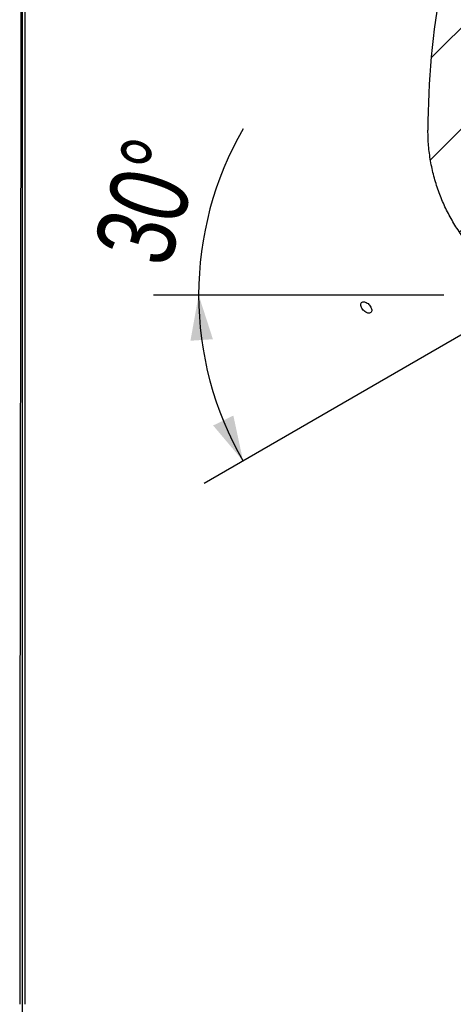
# Model space of a CAD drawing. Header units: millimetres. Extents: x 8 to 862, y 8 to 585.
# Tile 49 of 84: x 354 to 373, y 330 to 374. Entities that reach past the tile are written whole.
import ezdxf

# ---------------------------------------------------------------- set-up
doc = ezdxf.new("R2010")
doc.units = ezdxf.units.MM
doc.linetypes.add('CENTERX2', pattern=[20.32, 12.7, -2.54, 2.54, -2.54])
for name, color, linetype in [('CENTERLINE', 4, 'CENTERX2'), ('DIMENSIONS', 2, 'Continuous'), ('HATCH', 3, 'Continuous')]:
    doc.layers.add(name, color=color, linetype=linetype)
doc.layers.add('OUTLINE', color=7, linetype='Continuous', lineweight=25)
doc.styles.add('SLDTEXTSTYLE0', font='TXT', dxfattribs={"width": 0.75})
doc.dimstyles.new('SLDDIMSTYLE10', dxfattribs={"dimtxt": 3.5, "dimasz": 2, "dimexe": 0, "dimexo": 0.0625, "dimgap": 0.875, "dimtad": 1, "dimdec": 4, "dimzin": 12, "dimdsep": 46, "dimtxsty": 'SLDTEXTSTYLE0', "dimsah": 1, "dimcen": 0.09, "dimadec": 0, "dimazin": 3, "dimtfac": 1, "dimtdec": 0, "dimtofl": 0, "dimtmove": 0, "dimatfit": 3, "dimfxl": 0, "dimfrac": 2, "dimtolj": 1, "dimtzin": 12, "dimarcsym": 0})

# ---------------------------------------------------------------- blocks, each defined once
blk = doc.blocks.new('_D_16')
at = {"layer": 'DIMENSIONS'}
for p, q in [((372.916, 361.832), (360.026, 361.832)), ((375.892, 361.332), (362.268, 353.467))]:
    blk.add_line(p, q, dxfattribs=at)
for start, end in [(149.9572, 180), (180, 209.9995)]:
    blk.add_arc((376.758, 361.832), 14.732, start, end, dxfattribs=at)
for points in [[(362.026, 361.832), (361.662, 359.803), (362.66, 359.871)], [(364, 354.467), (363.568, 356.482), (362.67, 356.042)]]:
    blk.add_solid(points, dxfattribs=at)
at = {"layer": 'DIMENSIONS', "insert": (357.311, 363.959), "char_height": 3.5, "attachment_point": 1, "rotation": 73.3935, "style": 'SLDTEXTSTYLE0'}
blk.add_mtext('30°', dxfattribs=at)

msp = doc.modelspace()

# ---------------------------------------------------------------- hatches: boundary and pattern name
at = {"layer": 'HATCH'}
h = msp.add_hatch(dxfattribs=at)
h.set_pattern_fill('ANSI31', color=256, angle=3e-322, style=0)
edge = h.paths.add_edge_path(flags=0)
edge.add_line((389.62634, 386.15392), (372.99584, 384.53493))
edge.add_arc((327.94056, 380.14876), 45.26828, 0, 5.56027, ccw=False)
edge.add_arc((348.20884, 380.14876), 25, 349.611142, 360, ccw=False)
edge.add_arc((408.20884, 369.14876), 36, 169.611142, 180)
edge.add_spline(control_points=[(372.20884, 369.14876), (372.20884, 368.3704), (372.43718, 366.8736), (373.19323, 365.18775), (373.94866, 364.13748), (374.7845, 363.2215), (375.40525, 362.72666), (376.08616, 362.28844), (376.28798, 362.15509), (376.48523, 362.02146)], knot_values=[0, 0, 0, 0, 0.037975, 0.07595, 0.10073333, 0.113925, 0.1519, 0.1519, 0.16846615, 0.16846615, 0.16846615, 0.16846615], weights=[1, 1, 1, 1, 1, 1, 1, 1, 1, 1], degree=3, periodic=0)
edge.add_line((376.48523, 362.02146), (392.84476, 371.46664))
edge.add_line((392.84476, 371.46664), (393.13205, 370.96904))
edge.add_line((393.13205, 370.96904), (389.62634, 386.15392))

# ---------------------------------------------------------------- linework, layer by layer
at = {"layer": 'CENTERLINE'}
msp.add_line((354.20884, 171.08726), (354.20884, 431.83342), dxfattribs=at)
at = {"layer": 'OUTLINE'}
for p, q in [((354.20884, 373.47663), (354.20884, 380.14876)), ((354.20884, 370.46283), (354.20884, 373.47663)), ((354.20884, 370.16183), (354.20884, 370.46283)), ((354.20884, 348.79403), (354.20884, 370.16183)), ((354.30884, 364.77071), (354.30884, 342.22696)), ((354.20884, 336.75441), (354.20884, 348.79403)), ((354.08212, 336.75441), (354.07817, 331.85461)), ((354.20884, 331.85461), (354.20884, 336.75441)), ((354.30884, 336.75441), (354.30884, 331.85461)), ((354.20884, 328.24068), (354.20884, 331.85461))]:
    msp.add_line(p, q, dxfattribs=at)
msp.add_arc((408.20884, 369.14876), 36, 169.611142, 180, dxfattribs=at)
for points, knots in [([(354.13808, 375.64056), (354.13737, 375.28479), (354.13595, 374.57318), (354.13385, 373.49932), (354.13177, 372.41898), (354.12972, 371.33254), (354.12768, 370.24116), (354.12636, 369.51286), (354.12569, 369.14876)], [0, 0, 0, 0, 0.16596774, 0.33197248, 0.49794082, 0.66528107, 0.83265938, 1, 1, 1, 1]), ([(354.30884, 375.64056), (354.30884, 375.34404), (354.30884, 374.751), (354.30884, 373.85608), (354.30884, 372.95771), (354.30884, 371.8741), (354.30884, 370.60426), (354.30884, 369.63419), (354.30884, 369.14876)], [0, 0, 0, 0, 0.1383675, 0.27673597, 0.41545368, 0.55417102, 0.77690331, 1, 1, 1, 1]), ([(354.12569, 369.14876), (354.12529, 368.92719), (354.12449, 368.48405), (354.1233, 367.81752), (354.12213, 367.1541), (354.1211, 366.56391), (354.12021, 366.05206), (354.11946, 365.61285), (354.11873, 365.18331), (354.11826, 364.90825), (354.11803, 364.77071)], [0, 0, 0, 0, 0.1434768, 0.28695483, 0.43459489, 0.58223669, 0.68591136, 0.78958475, 0.89479225, 1, 1, 1, 1]), ([(354.30884, 369.14876), (354.30884, 369.02453), (354.30884, 368.77609), (354.30884, 368.40313), (354.30884, 368.03071), (354.30884, 367.64561), (354.30884, 367.25018), (354.30884, 366.84449), (354.30884, 366.4437), (354.30884, 366.0683), (354.30884, 365.71943), (354.30884, 365.39573), (354.30884, 365.07823), (354.30884, 364.87322), (354.30884, 364.77071)], [0, 0, 0, 0, 0.08044505, 0.16088917, 0.2420443, 0.32319794, 0.41358229, 0.50396524, 0.59536063, 0.68675371, 0.76474297, 0.84273186, 0.92136549, 1, 1, 1, 1]), ([(376.48523, 362.02146), (376.47233, 362.03018), (376.3113, 362.13907), (376.00215, 362.34941), (375.56433, 362.66184), (375.13741, 362.98935), (374.7279, 363.33664), (374.34162, 363.70781), (373.95657, 364.14322), (373.58391, 364.64902), (373.22833, 365.22302), (372.9221, 365.82492), (372.66595, 366.45357), (372.464, 367.10642), (372.31863, 367.77912), (372.22632, 368.46179), (372.21466, 368.92005), (372.20884, 369.14876)], [0, 0, 0, 0, 0.005363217, 0.066947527, 0.128771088, 0.190578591, 0.252202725, 0.313603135, 0.374905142, 0.452153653, 0.529677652, 0.607201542, 0.684450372, 0.763191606, 0.842224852, 0.921258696, 1, 1, 1, 1]), ([(354.11803, 364.77071), (354.10915, 359.09314), (354.0974, 351.57856), (354.08932, 344.06397), (354.08735, 342.22696)], [0, 0, 0, 0, 0.75554086, 1, 1, 1, 1]), ([(369.50469, 361.04347), (369.53134, 361.0358), (369.58463, 361.02046), (369.65094, 361.03315), (369.69742, 361.07125), (369.71864, 361.13296), (369.71237, 361.21091), (369.67929, 361.29663), (369.6231, 361.38035), (369.55012, 361.45253), (369.46855, 361.50487), (369.38747, 361.53141), (369.31596, 361.52917), (369.26202, 361.49843), (369.23179, 361.44273), (369.22878, 361.36842), (369.25348, 361.28394), (369.30323, 361.19869), (369.37231, 361.12278), (369.44321, 361.07028), (369.48759, 361.05093), (369.50469, 361.04347)], [0, 0, 0, 0, 0.05354095, 0.10708257, 0.16061853, 0.21422434, 0.26794037, 0.32174101, 0.37555553, 0.42932853, 0.48303448, 0.53667882, 0.59028702, 0.64388418, 0.69749377, 0.75114349, 0.80485633, 0.85863388, 0.91245207, 0.96624485, 1, 1, 1, 1]), ([(354.08735, 342.22696), (354.08719, 342.07083), (354.08686, 341.75846), (354.08637, 341.27012), (354.08586, 340.76434), (354.08535, 340.24055), (354.08482, 339.7006), (354.08429, 339.14131), (354.08375, 338.56408), (354.0832, 337.96752), (354.08265, 337.36356), (354.0823, 336.95746), (354.08212, 336.75441)], [0, 0, 0, 0, 0.09563588, 0.1913453, 0.2869813, 0.38539224, 0.48388342, 0.58229406, 0.68595425, 0.78961436, 0.89480705, 1, 1, 1, 1]), ([(354.30884, 342.22696), (354.30884, 342.11941), (354.30884, 341.86476), (354.30884, 341.44914), (354.30884, 340.97895), (354.30884, 340.49502), (354.30884, 339.9947), (354.30884, 339.48063), (354.30884, 338.95427), (354.30884, 338.4165), (354.30884, 337.86867), (354.30884, 337.31241), (354.30884, 336.94036), (354.30884, 336.75441)], [0, 0, 0, 0, 0.06608879, 0.15647965, 0.24686997, 0.33827074, 0.42967151, 0.52339928, 0.61719552, 0.71092232, 0.80725657, 0.90366593, 1, 1, 1, 1]), ([(354.07817, 331.85461), (354.07808, 331.72911), (354.07789, 331.47813), (354.07762, 331.10099), (354.07736, 330.72465), (354.07718, 330.47787), (354.0771, 330.35448)], [0, 0, 0, 0, 0.24708223, 0.49416491, 0.74708286, 1, 1, 1, 1]), ([(354.30884, 331.85461), (354.30884, 331.76485), (354.30884, 331.50067), (354.30884, 331.06195), (354.30884, 330.65206), (354.30884, 330.41883), (354.30884, 330.35448)], [0, 0, 0, 0, 0.1767843, 0.52029489, 0.86764151, 1, 1, 1, 1])]:
    msp.add_open_spline(points, degree=3, knots=knots, dxfattribs=at)

# ---------------------------------------------------------------- dimensions: what is measured, and where the dimension line sits
at = {"layer": 'DIMENSIONS'}
dim = msp.add_angular_dim_2l(base=(362.52795, 358.01954), line1=((376.7576, 361.8323), (373.91584, 361.8323)), line2=((386.98699, 367.73812), (376.7576, 361.8323)), dimstyle='SLDDIMSTYLE10', dxfattribs=at)
dim.commit()
dim.dimension.update_dxf_attribs({"geometry": '_D_16', "text_midpoint": (362.64045, 366.04254), "dimtype": 162})

doc.saveas('drawing.dxf')
